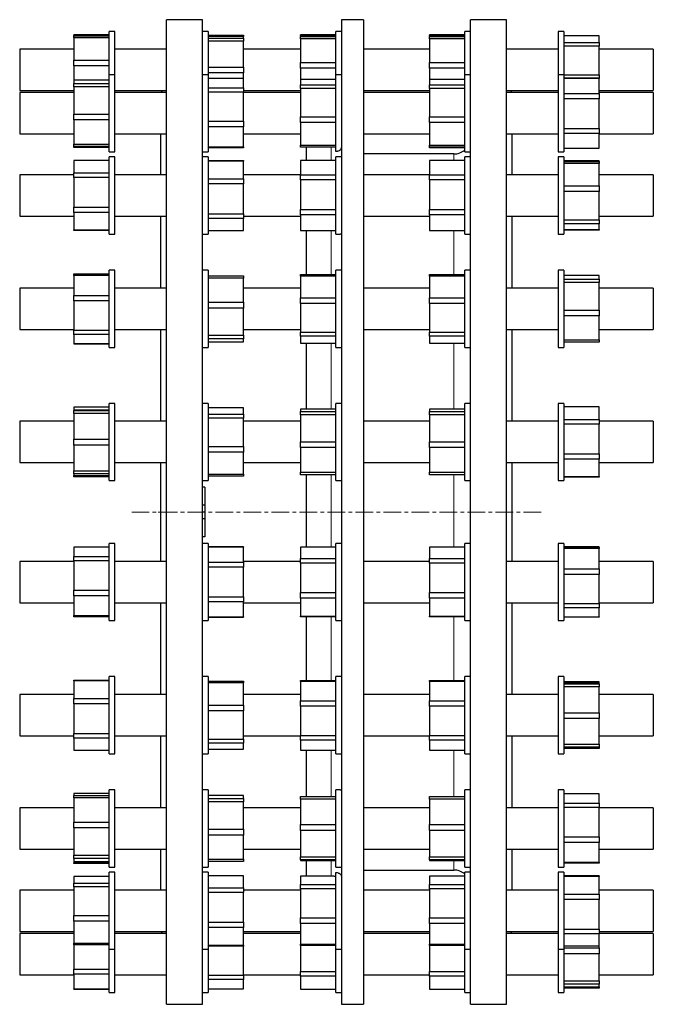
# Model space of a CAD drawing. Header units: millimetres. Extents: x 180 to 1779, y 254 to 1836.
# Tile 3 of 3: x 1319 to 1779, y 1103 to 1818. Entities that reach past the tile are written whole.
import ezdxf

# ---------------------------------------------------------------- set-up
doc = ezdxf.new("R2010")
doc.units = ezdxf.units.MM
doc.linetypes.add('CENTERX2', pattern=[20.32, 12.7, -2.54, 2.54, -2.54])
doc.layers.add('FORMAT', color=7, linetype='Continuous')

msp = doc.modelspace()

# ---------------------------------------------------------------- linework, layer by layer
at = {"color": 7, "linetype": 'Continuous', "lineweight": 25}
for p, q in [((1452.21, 1817.56), (1425.91, 1817.56)), ((1425.91, 1102.56), (1425.91, 1817.56)), ((1452.21, 1102.56), (1452.21, 1817.56)), ((1568.99, 1817.56), (1552.99, 1817.56)), ((1552.99, 1817.56), (1552.99, 1102.56)), ((1568.99, 1817.56), (1568.99, 1102.56)), ((1672.91, 1817.56), (1646.61, 1817.56)), ((1646.61, 1460.06), (1646.61, 1817.56)), ((1672.91, 1460.06), (1672.91, 1817.56)), ((1388.41, 1809.06), (1384.41, 1809.06)), ((1384.41, 1777.64), (1384.41, 1809.06)), ((1388.41, 1777.64), (1388.41, 1809.06)), ((1456.21, 1809.06), (1452.21, 1809.06)), ((1456.21, 1809.06), (1456.21, 1781.06)), ((1552.99, 1809.06), (1548.99, 1809.06)), ((1548.99, 1777.64), (1548.99, 1809.06)), ((1646.61, 1809.06), (1642.61, 1809.06)), ((1642.61, 1777.64), (1642.61, 1809.06)), ((1714.41, 1809.06), (1710.41, 1809.06)), ((1710.41, 1809.06), (1710.41, 1777.64)), ((1714.41, 1809.06), (1714.41, 1777.64)), ((1384.41, 1806.49), (1358.81, 1806.49)), ((1358.81, 1806.39), (1358.81, 1806.49)), ((1384.41, 1806.39), (1358.81, 1806.39)), ((1358.81, 1806.39), (1358.81, 1805.78)), ((1358.81, 1805.78), (1384.41, 1805.78)), ((1358.81, 1804.45), (1358.81, 1805.78)), ((1384.41, 1804.45), (1358.81, 1804.45)), ((1358.81, 1804.45), (1358.81, 1788.27)), ((1456.21, 1806.29), (1481.81, 1806.29)), ((1481.81, 1805.41), (1456.21, 1805.41)), ((1456.21, 1804.06), (1481.81, 1804.06)), ((1481.81, 1801.95), (1456.21, 1801.95)), ((1481.81, 1806.29), (1481.81, 1805.41)), ((1481.81, 1804.06), (1481.81, 1805.41)), ((1481.81, 1804.06), (1481.81, 1801.95)), ((1481.81, 1783.18), (1481.81, 1801.95)), ((1548.99, 1806.49), (1523.39, 1806.49)), ((1523.39, 1806.16), (1523.39, 1806.49)), ((1548.99, 1806.16), (1523.39, 1806.16)), ((1523.39, 1806.16), (1523.39, 1805.29)), ((1523.39, 1805.29), (1548.99, 1805.29)), ((1523.39, 1803.67), (1523.39, 1805.29)), ((1548.99, 1803.67), (1523.39, 1803.67)), ((1523.39, 1803.67), (1523.39, 1786.49)), ((1642.61, 1806.49), (1617.01, 1806.49)), ((1617.01, 1806.16), (1617.01, 1806.49)), ((1642.61, 1806.16), (1617.01, 1806.16)), ((1617.01, 1806.16), (1617.01, 1805.29)), ((1617.01, 1805.29), (1642.61, 1805.29)), ((1617.01, 1803.67), (1617.01, 1805.29)), ((1642.61, 1803.67), (1617.01, 1803.67)), ((1617.01, 1803.67), (1617.01, 1786.49)), ((1740.01, 1805.88), (1714.41, 1805.88)), ((1740.01, 1801.11), (1740.01, 1805.88)), ((1358.81, 1796.06), (1319.41, 1796.06)), ((1319.41, 1796.06), (1319.41, 1766.06)), ((1425.91, 1796.06), (1388.41, 1796.06)), ((1523.39, 1796.06), (1481.81, 1796.06)), ((1617.01, 1796.06), (1568.99, 1796.06)), ((1710.41, 1796.06), (1672.91, 1796.06)), ((1714.41, 1801.11), (1740.01, 1801.11)), ((1740.01, 1798.24), (1714.41, 1798.24)), ((1740.01, 1801.11), (1740.01, 1798.24)), ((1740.01, 1777.55), (1740.01, 1798.24)), ((1779.41, 1796.06), (1740.01, 1796.06)), ((1779.41, 1796.06), (1779.41, 1766.06)), ((1358.81, 1788.27), (1384.41, 1788.27)), ((1358.81, 1784.12), (1358.81, 1788.27)), ((1384.41, 1784.12), (1358.81, 1784.12)), ((1358.81, 1784.12), (1358.81, 1773.69)), ((1456.21, 1783.18), (1481.81, 1783.18)), ((1456.21, 1781.06), (1456.21, 1777.64)), ((1481.81, 1783.18), (1481.81, 1778.95)), ((1523.39, 1786.49), (1548.99, 1786.49)), ((1523.39, 1782.3), (1523.39, 1786.49)), ((1548.99, 1782.3), (1523.39, 1782.3)), ((1523.39, 1782.3), (1523.39, 1774.22)), ((1617.01, 1786.49), (1642.61, 1786.49)), ((1617.01, 1782.3), (1617.01, 1786.49)), ((1617.01, 1782.3), (1617.01, 1774.22)), ((1642.61, 1782.3), (1617.01, 1782.3)), ((1384.41, 1773.69), (1358.81, 1773.69)), ((1358.81, 1773.69), (1358.81, 1771.31)), ((1388.41, 1777.64), (1384.41, 1777.64)), ((1384.41, 1721.64), (1384.41, 1777.64)), ((1388.41, 1721.64), (1388.41, 1777.64)), ((1456.21, 1777.64), (1452.21, 1777.64)), ((1481.81, 1778.95), (1456.21, 1778.95)), ((1456.21, 1777.64), (1456.21, 1740.99)), ((1481.81, 1774.86), (1456.21, 1774.86)), ((1481.81, 1774.86), (1481.81, 1778.95)), ((1481.81, 1768.17), (1481.81, 1774.86)), ((1548.99, 1774.22), (1523.39, 1774.22)), ((1523.39, 1774.22), (1523.39, 1770.29)), ((1552.99, 1777.64), (1548.99, 1777.64)), ((1548.99, 1721.77), (1548.99, 1777.64)), ((1642.61, 1774.22), (1617.01, 1774.22)), ((1617.01, 1774.22), (1617.01, 1770.29)), ((1646.61, 1777.64), (1642.61, 1777.64)), ((1642.61, 1721.64), (1642.61, 1777.64)), ((1714.41, 1777.64), (1710.41, 1777.64)), ((1710.41, 1777.64), (1710.41, 1735.34)), ((1714.41, 1777.64), (1714.41, 1735.34)), ((1714.41, 1777.55), (1740.01, 1777.55)), ((1740.01, 1775.07), (1714.41, 1775.07)), ((1740.01, 1774.95), (1714.41, 1774.95)), ((1740.01, 1777.55), (1740.01, 1775.05)), ((1740.01, 1775.07), (1740.01, 1774.95)), ((1740.01, 1763.88), (1740.01, 1774.95)), ((1319.41, 1766.06), (1358.81, 1766.06)), ((1358.81, 1771.31), (1384.41, 1771.31)), ((1358.81, 1768.8), (1358.81, 1771.31)), ((1358.81, 1768.8), (1358.81, 1748.96)), ((1384.41, 1768.8), (1358.81, 1768.8)), ((1388.41, 1766.06), (1425.91, 1766.06)), ((1423.41, 1766.06), (1421.99, 1764.64)), ((1456.21, 1768.17), (1481.81, 1768.17)), ((1481.81, 1768.17), (1481.81, 1765.02)), ((1481.81, 1766.06), (1523.39, 1766.06)), ((1523.39, 1770.29), (1548.99, 1770.29)), ((1523.39, 1767.55), (1523.39, 1770.29)), ((1523.39, 1767.55), (1523.39, 1747.13)), ((1548.99, 1767.55), (1523.39, 1767.55)), ((1568.99, 1766.06), (1617.01, 1766.06)), ((1617.01, 1770.29), (1642.61, 1770.29)), ((1617.01, 1767.55), (1617.01, 1770.29)), ((1617.01, 1767.55), (1617.01, 1747.13)), ((1642.61, 1767.55), (1617.01, 1767.55)), ((1672.91, 1766.06), (1710.41, 1766.06)), ((1676.84, 1764.64), (1675.41, 1766.06)), ((1740.01, 1766.06), (1779.41, 1766.06)), ((1358.81, 1764.64), (1319.41, 1764.64)), ((1319.41, 1764.64), (1319.41, 1734.64)), ((1425.91, 1764.64), (1388.41, 1764.64)), ((1481.81, 1765.02), (1456.21, 1765.02)), ((1481.81, 1743.82), (1481.81, 1765.02)), ((1523.39, 1764.64), (1481.81, 1764.64)), ((1617.01, 1764.64), (1568.99, 1764.64)), ((1710.41, 1764.64), (1672.91, 1764.64)), ((1714.41, 1763.88), (1740.01, 1763.88)), ((1740.01, 1760.19), (1714.41, 1760.19)), ((1779.41, 1764.64), (1740.01, 1764.64)), ((1740.01, 1763.88), (1740.01, 1760.19)), ((1740.01, 1738.52), (1740.01, 1760.19)), ((1779.41, 1764.64), (1779.41, 1734.64)), ((1358.81, 1748.96), (1384.41, 1748.96)), ((1358.81, 1744.75), (1358.81, 1748.96)), ((1384.41, 1744.75), (1358.81, 1744.75)), ((1358.81, 1744.75), (1358.81, 1727.29)), ((1523.39, 1742.97), (1523.39, 1747.13)), ((1523.39, 1747.13), (1548.99, 1747.13)), ((1617.01, 1742.97), (1617.01, 1747.13)), ((1617.01, 1747.13), (1642.61, 1747.13)), ((1456.21, 1743.82), (1481.81, 1743.82)), ((1456.21, 1740.99), (1456.21, 1721.64)), ((1481.81, 1739.8), (1456.21, 1739.8)), ((1481.81, 1743.82), (1481.81, 1739.8)), ((1481.81, 1725.3), (1481.81, 1739.8)), ((1548.99, 1742.97), (1523.39, 1742.97)), ((1523.39, 1742.97), (1523.39, 1726.47)), ((1642.61, 1742.97), (1617.01, 1742.97)), ((1617.01, 1742.97), (1617.01, 1726.47)), ((1714.41, 1738.52), (1740.01, 1738.52)), ((1740.01, 1738.52), (1740.01, 1734.88)), ((1319.41, 1734.64), (1358.81, 1734.64)), ((1388.41, 1734.64), (1425.91, 1734.64)), ((1421.91, 1704.87), (1421.91, 1734.64)), ((1481.81, 1734.64), (1523.39, 1734.64)), ((1568.99, 1734.64), (1617.01, 1734.64)), ((1672.91, 1734.64), (1710.41, 1734.64)), ((1676.91, 1704.87), (1676.91, 1734.64)), ((1710.41, 1735.34), (1710.41, 1721.64)), ((1714.41, 1735.34), (1714.41, 1721.64)), ((1740.01, 1734.88), (1714.41, 1734.88)), ((1740.01, 1724.28), (1740.01, 1734.88)), ((1740.01, 1734.64), (1779.41, 1734.64)), ((1358.81, 1727.29), (1384.41, 1727.29)), ((1358.81, 1725.59), (1358.81, 1727.29)), ((1384.41, 1725.59), (1358.81, 1725.59)), ((1358.81, 1724.86), (1358.81, 1725.59)), ((1384.41, 1724.86), (1358.81, 1724.86)), ((1456.21, 1725.3), (1481.81, 1725.3)), ((1481.81, 1724.42), (1456.21, 1724.42)), ((1481.81, 1725.3), (1481.81, 1724.42)), ((1523.39, 1726.47), (1548.99, 1726.47)), ((1523.39, 1725.06), (1523.39, 1726.47)), ((1548.99, 1725.06), (1523.39, 1725.06)), ((1527.49, 1725.06), (1527.49, 1715.3)), ((1617.01, 1726.47), (1642.61, 1726.47)), ((1617.01, 1725.06), (1617.01, 1726.47)), ((1642.61, 1725.06), (1617.01, 1725.06)), ((1617.01, 1724.51), (1617.01, 1725.06)), ((1642.61, 1724.51), (1617.01, 1724.51)), ((1714.41, 1724.28), (1740.01, 1724.28)), ((1714.41, 1724.22), (1740.01, 1724.22)), ((1740.01, 1724.28), (1740.01, 1724.22)), ((1384.41, 1721.64), (1388.41, 1721.64)), ((1388.41, 1717.87), (1384.41, 1717.87)), ((1384.41, 1661.87), (1384.41, 1717.87)), ((1388.41, 1661.87), (1388.41, 1717.87)), ((1452.21, 1721.64), (1456.21, 1721.64)), ((1456.21, 1717.87), (1452.21, 1717.87)), ((1456.21, 1717.87), (1456.21, 1673.42)), ((1552.99, 1717.87), (1548.99, 1717.87)), ((1548.99, 1661.87), (1548.99, 1717.87)), ((1634.61, 1720.06), (1568.99, 1720.06)), ((1642.61, 1721.64), (1646.61, 1721.64)), ((1646.61, 1717.87), (1642.61, 1717.87)), ((1642.61, 1661.87), (1642.61, 1717.87)), ((1710.41, 1721.64), (1714.41, 1721.64)), ((1714.41, 1717.87), (1710.41, 1717.87)), ((1710.41, 1717.87), (1710.41, 1668.83)), ((1714.41, 1717.87), (1714.41, 1668.83)), ((1384.41, 1715.3), (1358.81, 1715.3)), ((1358.81, 1715.3), (1358.81, 1706.37)), ((1456.21, 1715.29), (1481.81, 1715.29)), ((1481.81, 1714.85), (1456.21, 1714.85)), ((1481.81, 1715.29), (1481.81, 1714.85)), ((1481.81, 1702.11), (1481.81, 1714.85)), ((1548.99, 1715.3), (1523.39, 1715.3)), ((1523.39, 1715.26), (1523.39, 1715.3)), ((1548.99, 1715.26), (1523.39, 1715.26)), ((1523.39, 1715.26), (1523.39, 1704.93)), ((1642.61, 1715.3), (1617.01, 1715.3)), ((1617.01, 1715.26), (1617.01, 1715.3)), ((1642.61, 1715.26), (1617.01, 1715.26)), ((1617.01, 1715.26), (1617.01, 1704.93)), ((1740.01, 1715.14), (1714.41, 1715.14)), ((1714.41, 1714.55), (1740.01, 1714.55)), ((1740.01, 1713.19), (1714.41, 1713.19)), ((1740.01, 1714.55), (1740.01, 1715.14)), ((1740.01, 1714.55), (1740.01, 1713.19)), ((1740.01, 1696.9), (1740.01, 1713.19)), ((1358.81, 1704.87), (1319.41, 1704.87)), ((1319.41, 1704.87), (1319.41, 1674.87)), ((1358.81, 1706.37), (1384.41, 1706.37)), ((1358.81, 1702.94), (1358.81, 1706.37)), ((1358.81, 1702.94), (1358.81, 1681.37)), ((1384.41, 1702.94), (1358.81, 1702.94)), ((1425.91, 1704.87), (1388.41, 1704.87)), ((1456.21, 1702.11), (1481.81, 1702.11)), ((1523.39, 1704.87), (1481.81, 1704.87)), ((1481.81, 1702.11), (1481.81, 1698.25)), ((1523.39, 1704.93), (1548.99, 1704.93)), ((1523.39, 1701.33), (1523.39, 1704.93)), ((1617.01, 1704.87), (1568.99, 1704.87)), ((1617.01, 1704.93), (1642.61, 1704.93)), ((1617.01, 1701.33), (1617.01, 1704.93)), ((1710.41, 1704.87), (1672.91, 1704.87)), ((1779.41, 1704.87), (1740.01, 1704.87)), ((1779.41, 1704.87), (1779.41, 1674.87)), ((1481.81, 1698.25), (1456.21, 1698.25)), ((1481.81, 1676.69), (1481.81, 1698.25)), ((1523.39, 1701.33), (1523.39, 1679.66)), ((1548.99, 1701.33), (1523.39, 1701.33)), ((1617.01, 1701.33), (1617.01, 1679.66)), ((1642.61, 1701.33), (1617.01, 1701.33)), ((1714.41, 1696.9), (1740.01, 1696.9)), ((1740.01, 1696.9), (1740.01, 1692.75)), ((1740.01, 1692.75), (1714.41, 1692.75)), ((1740.01, 1672.23), (1740.01, 1692.75)), ((1358.81, 1681.37), (1384.41, 1681.37)), ((1358.81, 1677.51), (1358.81, 1681.37)), ((1319.41, 1674.87), (1358.81, 1674.87)), ((1384.41, 1677.51), (1358.81, 1677.51)), ((1358.81, 1677.51), (1358.81, 1664.87)), ((1388.41, 1674.87), (1425.91, 1674.87)), ((1421.91, 1622.61), (1421.91, 1674.87)), ((1456.21, 1676.69), (1481.81, 1676.69)), ((1456.21, 1673.42), (1456.21, 1661.87)), ((1481.81, 1673.27), (1456.21, 1673.27)), ((1481.81, 1676.69), (1481.81, 1673.27)), ((1481.81, 1674.87), (1523.39, 1674.87)), ((1481.81, 1664.45), (1481.81, 1673.27)), ((1523.39, 1675.94), (1523.39, 1679.66)), ((1523.39, 1679.66), (1548.99, 1679.66)), ((1548.99, 1675.94), (1523.39, 1675.94)), ((1523.39, 1675.94), (1523.39, 1664.6)), ((1568.99, 1674.87), (1617.01, 1674.87)), ((1617.01, 1675.94), (1617.01, 1679.66)), ((1617.01, 1679.66), (1642.61, 1679.66)), ((1642.61, 1675.94), (1617.01, 1675.94)), ((1617.01, 1675.94), (1617.01, 1664.6)), ((1672.91, 1674.87), (1710.41, 1674.87)), ((1676.91, 1622.61), (1676.91, 1674.87)), ((1740.01, 1674.87), (1779.41, 1674.87)), ((1710.41, 1668.83), (1710.41, 1661.87)), ((1714.41, 1672.23), (1740.01, 1672.23)), ((1740.01, 1669.44), (1714.41, 1669.44)), ((1714.41, 1668.83), (1714.41, 1661.87)), ((1740.01, 1672.23), (1740.01, 1669.44)), ((1740.01, 1665.2), (1740.01, 1669.44)), ((1358.81, 1664.87), (1384.41, 1664.87)), ((1358.81, 1664.45), (1358.81, 1664.87)), ((1384.41, 1664.45), (1358.81, 1664.45)), ((1384.41, 1661.87), (1388.41, 1661.87)), ((1452.21, 1661.87), (1456.21, 1661.87)), ((1456.21, 1664.45), (1481.81, 1664.45)), ((1523.39, 1664.6), (1548.99, 1664.6)), ((1523.39, 1664.45), (1523.39, 1664.6)), ((1523.39, 1664.45), (1548.99, 1664.45)), ((1527.49, 1664.45), (1527.49, 1632.51)), ((1548.99, 1661.87), (1552.19, 1661.87)), ((1617.01, 1664.6), (1642.61, 1664.6)), ((1617.01, 1664.45), (1617.01, 1664.6)), ((1617.01, 1664.45), (1642.61, 1664.45)), ((1642.61, 1661.87), (1646.61, 1661.87)), ((1710.41, 1661.87), (1714.41, 1661.87)), ((1714.41, 1665.2), (1740.01, 1665.2)), ((1740.01, 1664.61), (1714.41, 1664.61)), ((1740.01, 1665.2), (1740.01, 1664.61)), ((1358.81, 1633.03), (1384.41, 1633.03)), ((1358.81, 1632.82), (1358.81, 1633.03)), ((1358.81, 1632.82), (1384.41, 1632.82)), ((1358.81, 1631.91), (1358.81, 1632.82)), ((1384.41, 1631.91), (1358.81, 1631.91)), ((1358.81, 1631.91), (1358.81, 1617.32)), ((1388.41, 1635.61), (1384.41, 1635.61)), ((1384.41, 1579.61), (1384.41, 1635.61)), ((1388.41, 1579.61), (1388.41, 1635.61)), ((1456.21, 1635.61), (1452.21, 1635.61)), ((1456.21, 1635.61), (1456.21, 1584.96)), ((1456.21, 1631.62), (1481.81, 1631.62)), ((1481.81, 1631.62), (1481.81, 1629.9)), ((1523.39, 1632.51), (1548.99, 1632.51)), ((1523.39, 1631.31), (1523.39, 1632.51)), ((1548.99, 1631.31), (1523.39, 1631.31)), ((1523.39, 1631.31), (1523.39, 1615.6)), ((1552.99, 1635.61), (1548.99, 1635.61)), ((1548.99, 1579.61), (1548.99, 1635.61)), ((1617.01, 1632.51), (1642.61, 1632.51)), ((1617.01, 1631.31), (1617.01, 1632.51)), ((1642.61, 1631.31), (1617.01, 1631.31)), ((1617.01, 1631.31), (1617.01, 1615.6)), ((1646.61, 1635.61), (1642.61, 1635.61)), ((1642.61, 1579.61), (1642.61, 1635.61)), ((1714.41, 1635.61), (1710.41, 1635.61)), ((1710.41, 1635.61), (1710.41, 1581.89)), ((1714.41, 1635.61), (1714.41, 1581.89)), ((1740.01, 1631.72), (1714.41, 1631.72)), ((1740.01, 1629.18), (1740.01, 1631.72)), ((1481.81, 1629.9), (1456.21, 1629.9)), ((1481.81, 1612.36), (1481.81, 1629.9)), ((1714.41, 1629.18), (1740.01, 1629.18)), ((1740.01, 1626.65), (1714.41, 1626.65)), ((1740.01, 1629.18), (1740.01, 1626.65)), ((1740.01, 1606.75), (1740.01, 1626.65)), ((1358.81, 1622.61), (1319.41, 1622.61)), ((1319.41, 1622.61), (1319.41, 1592.61)), ((1358.81, 1613.29), (1358.81, 1617.32)), ((1358.81, 1617.32), (1384.41, 1617.32)), ((1425.91, 1622.61), (1388.41, 1622.61)), ((1523.39, 1622.61), (1481.81, 1622.61)), ((1617.01, 1622.61), (1568.99, 1622.61)), ((1710.41, 1622.61), (1672.91, 1622.61)), ((1779.41, 1622.61), (1740.01, 1622.61)), ((1779.41, 1622.61), (1779.41, 1592.61)), ((1384.41, 1613.29), (1358.81, 1613.29)), ((1358.81, 1613.29), (1358.81, 1592.12)), ((1456.21, 1612.36), (1481.81, 1612.36)), ((1481.81, 1612.36), (1481.81, 1608.16)), ((1523.39, 1615.6), (1548.99, 1615.6)), ((1523.39, 1611.49), (1523.39, 1615.6)), ((1548.99, 1611.49), (1523.39, 1611.49)), ((1523.39, 1611.49), (1523.39, 1590.71)), ((1617.01, 1611.49), (1617.01, 1615.6)), ((1617.01, 1615.6), (1642.61, 1615.6)), ((1642.61, 1611.49), (1617.01, 1611.49)), ((1617.01, 1611.49), (1617.01, 1590.71)), ((1481.81, 1608.16), (1456.21, 1608.16)), ((1481.81, 1588.36), (1481.81, 1608.16)), ((1714.41, 1606.75), (1740.01, 1606.75)), ((1740.01, 1602.54), (1714.41, 1602.54)), ((1740.01, 1606.75), (1740.01, 1602.54)), ((1740.01, 1585.17), (1740.01, 1602.54)), ((1319.41, 1592.61), (1358.81, 1592.61)), ((1358.81, 1592.12), (1384.41, 1592.12)), ((1358.81, 1588.99), (1358.81, 1592.12)), ((1384.41, 1588.99), (1358.81, 1588.99)), ((1358.81, 1588.99), (1358.81, 1582.41)), ((1388.41, 1592.61), (1425.91, 1592.61)), ((1421.91, 1525.91), (1421.91, 1592.61)), ((1456.21, 1588.36), (1481.81, 1588.36)), ((1481.81, 1592.61), (1523.39, 1592.61)), ((1481.81, 1588.36), (1481.81, 1585.87)), ((1523.39, 1590.71), (1548.99, 1590.71)), ((1523.39, 1587.79), (1523.39, 1590.71)), ((1548.99, 1587.79), (1523.39, 1587.79)), ((1523.39, 1587.79), (1523.39, 1582.71)), ((1568.99, 1592.61), (1617.01, 1592.61)), ((1617.01, 1590.71), (1642.61, 1590.71)), ((1617.01, 1587.79), (1617.01, 1590.71)), ((1642.61, 1587.79), (1617.01, 1587.79)), ((1617.01, 1587.79), (1617.01, 1582.71)), ((1672.91, 1592.61), (1710.41, 1592.61)), ((1676.91, 1525.91), (1676.91, 1592.61)), ((1740.01, 1592.61), (1779.41, 1592.61)), ((1358.81, 1582.41), (1384.41, 1582.41)), ((1358.81, 1582.41), (1358.81, 1582.2)), ((1358.81, 1582.2), (1384.41, 1582.2)), ((1481.81, 1585.87), (1456.21, 1585.87)), ((1456.21, 1584.96), (1456.21, 1579.61)), ((1456.21, 1583.6), (1481.81, 1583.6)), ((1481.81, 1583.6), (1481.81, 1585.87)), ((1523.39, 1582.71), (1548.99, 1582.71)), ((1527.49, 1582.71), (1527.49, 1534.68)), ((1617.01, 1582.71), (1642.61, 1582.71)), ((1710.41, 1581.89), (1710.41, 1579.61)), ((1714.41, 1585.17), (1740.01, 1585.17)), ((1740.01, 1583.5), (1714.41, 1583.5)), ((1714.41, 1581.89), (1714.41, 1579.61)), ((1740.01, 1585.17), (1740.01, 1583.5)), ((1384.41, 1579.61), (1388.41, 1579.61)), ((1452.21, 1579.61), (1456.21, 1579.61)), ((1548.99, 1579.61), (1552.99, 1579.61)), ((1642.61, 1579.61), (1646.61, 1579.61)), ((1710.41, 1579.61), (1714.41, 1579.61)), ((1388.41, 1538.91), (1384.41, 1538.91)), ((1384.41, 1482.91), (1384.41, 1538.91)), ((1388.41, 1482.91), (1388.41, 1538.91)), ((1456.21, 1538.91), (1452.21, 1538.91)), ((1456.21, 1538.91), (1456.21, 1484.28)), ((1552.99, 1538.91), (1548.99, 1538.91)), ((1548.99, 1482.91), (1548.99, 1538.91)), ((1646.61, 1538.91), (1642.61, 1538.91)), ((1642.61, 1482.91), (1642.61, 1538.91)), ((1714.41, 1538.91), (1710.41, 1538.91)), ((1710.41, 1538.91), (1710.41, 1483.02)), ((1714.41, 1538.91), (1714.41, 1483.02)), ((1384.41, 1536.15), (1358.81, 1536.15)), ((1358.81, 1536.15), (1358.81, 1533.96)), ((1384.41, 1533.96), (1358.81, 1533.96)), ((1358.81, 1533.96), (1358.81, 1533.85)), ((1358.81, 1533.85), (1384.41, 1533.85)), ((1358.81, 1531.71), (1358.81, 1533.85)), ((1384.41, 1531.71), (1358.81, 1531.71)), ((1358.81, 1531.71), (1358.81, 1512.88)), ((1481.81, 1535.66), (1456.21, 1535.66)), ((1456.21, 1531.15), (1481.81, 1531.15)), ((1481.81, 1531.15), (1481.81, 1535.66)), ((1481.81, 1531.15), (1481.81, 1528.32)), ((1548.99, 1534.68), (1523.39, 1534.68)), ((1523.39, 1534.68), (1523.39, 1533)), ((1523.39, 1533), (1548.99, 1533)), ((1523.39, 1530.6), (1523.39, 1533)), ((1548.99, 1530.6), (1523.39, 1530.6)), ((1523.39, 1530.6), (1523.39, 1511.05)), ((1642.61, 1534.68), (1617.01, 1534.68)), ((1617.01, 1534.68), (1617.01, 1533)), ((1617.01, 1533), (1642.61, 1533)), ((1617.01, 1530.6), (1617.01, 1533)), ((1642.61, 1530.6), (1617.01, 1530.6)), ((1617.01, 1530.6), (1617.01, 1511.05)), ((1740.01, 1536.33), (1714.41, 1536.33)), ((1740.01, 1527.27), (1740.01, 1536.33)), ((1358.81, 1525.91), (1319.41, 1525.91)), ((1319.41, 1525.91), (1319.41, 1495.91)), ((1425.91, 1525.91), (1388.41, 1525.91)), ((1481.81, 1528.32), (1456.21, 1528.32)), ((1481.81, 1507.71), (1481.81, 1528.32)), ((1523.39, 1525.91), (1481.81, 1525.91)), ((1617.01, 1525.91), (1568.99, 1525.91)), ((1710.41, 1525.91), (1672.91, 1525.91)), ((1714.41, 1527.27), (1740.01, 1527.27)), ((1740.01, 1523.81), (1714.41, 1523.81)), ((1740.01, 1527.27), (1740.01, 1523.81)), ((1779.41, 1525.91), (1740.01, 1525.91)), ((1740.01, 1502.23), (1740.01, 1523.81)), ((1779.41, 1525.91), (1779.41, 1495.91)), ((1358.81, 1508.65), (1358.81, 1512.88)), ((1358.81, 1512.88), (1384.41, 1512.88)), ((1384.41, 1508.65), (1358.81, 1508.65)), ((1358.81, 1508.65), (1358.81, 1489.94)), ((1523.39, 1506.83), (1523.39, 1511.05)), ((1523.39, 1511.05), (1548.99, 1511.05)), ((1617.01, 1506.83), (1617.01, 1511.05)), ((1617.01, 1511.05), (1642.61, 1511.05)), ((1456.21, 1507.71), (1481.81, 1507.71)), ((1481.81, 1503.57), (1456.21, 1503.57)), ((1481.81, 1507.71), (1481.81, 1503.57)), ((1481.81, 1487.46), (1481.81, 1503.57)), ((1548.99, 1506.83), (1523.39, 1506.83)), ((1523.39, 1506.83), (1523.39, 1488.96)), ((1642.61, 1506.83), (1617.01, 1506.83)), ((1617.01, 1506.83), (1617.01, 1488.96)), ((1714.41, 1502.23), (1740.01, 1502.23)), ((1740.01, 1502.23), (1740.01, 1498.39)), ((1319.41, 1495.91), (1358.81, 1495.91)), ((1388.41, 1495.91), (1425.91, 1495.91)), ((1421.91, 1424.22), (1421.91, 1495.91)), ((1481.81, 1495.91), (1523.39, 1495.91)), ((1568.99, 1495.91), (1617.01, 1495.91)), ((1672.91, 1495.91), (1710.41, 1495.91)), ((1676.91, 1460.06), (1676.91, 1495.91)), ((1740.01, 1498.39), (1714.41, 1498.39)), ((1740.01, 1485.87), (1740.01, 1498.39)), ((1740.01, 1495.91), (1779.41, 1495.91)), ((1358.81, 1489.94), (1384.41, 1489.94)), ((1358.81, 1487.85), (1358.81, 1489.94)), ((1384.41, 1487.85), (1358.81, 1487.85)), ((1358.81, 1487.85), (1358.81, 1486.52)), ((1456.21, 1487.46), (1481.81, 1487.46)), ((1481.81, 1487.46), (1481.81, 1486.15)), ((1523.39, 1488.96), (1548.99, 1488.96)), ((1523.39, 1487.13), (1523.39, 1488.96)), ((1617.01, 1488.96), (1642.61, 1488.96)), ((1617.01, 1487.13), (1617.01, 1488.96)), ((1358.81, 1486.52), (1384.41, 1486.52)), ((1358.81, 1485.67), (1358.81, 1486.52)), ((1384.41, 1485.67), (1358.81, 1485.67)), ((1384.41, 1482.91), (1388.41, 1482.91)), ((1452.21, 1482.91), (1456.21, 1482.91)), ((1481.81, 1486.15), (1456.21, 1486.15)), ((1456.21, 1484.28), (1456.21, 1482.91)), ((1548.99, 1487.13), (1523.39, 1487.13)), ((1527.49, 1487.13), (1527.49, 1434.62)), ((1548.99, 1482.91), (1552.99, 1482.91)), ((1642.61, 1487.13), (1617.01, 1487.13)), ((1642.61, 1482.91), (1646.61, 1482.91)), ((1710.41, 1483.02), (1710.41, 1482.91)), ((1710.41, 1482.91), (1714.41, 1482.91)), ((1714.41, 1485.87), (1740.01, 1485.87)), ((1740.01, 1485.48), (1714.41, 1485.48)), ((1714.41, 1483.02), (1714.41, 1482.91)), ((1740.01, 1485.87), (1740.01, 1485.48)), ((1453.71, 1478.06), (1452.21, 1478.06)), ((1453.71, 1478.06), (1453.71, 1464.95)), ((1453.71, 1464.95), (1452.21, 1464.95)), ((1453.71, 1460.06), (1452.21, 1460.06)), ((1453.71, 1464.95), (1453.71, 1460.06)), ((1453.71, 1460.06), (1453.71, 1455.18)), ((1646.61, 1102.56), (1646.61, 1460.06)), ((1672.91, 1102.56), (1672.91, 1460.06)), ((1676.91, 1424.22), (1676.91, 1460.06)), ((1453.71, 1455.18), (1452.21, 1455.18)), ((1453.71, 1455.18), (1453.71, 1442.06)), ((1388.41, 1437.22), (1384.41, 1437.22)), ((1384.41, 1381.22), (1384.41, 1437.22)), ((1388.41, 1381.22), (1388.41, 1437.22)), ((1453.71, 1442.06), (1452.21, 1442.06)), ((1456.21, 1437.22), (1452.21, 1437.22)), ((1456.21, 1437.22), (1456.21, 1381.22)), ((1552.99, 1437.22), (1548.99, 1437.22)), ((1548.99, 1381.22), (1548.99, 1437.22)), ((1646.61, 1437.22), (1642.61, 1437.22)), ((1642.61, 1381.22), (1642.61, 1437.22)), ((1714.41, 1437.22), (1710.41, 1437.22)), ((1710.41, 1437.22), (1710.41, 1381.22)), ((1714.41, 1437.22), (1714.41, 1381.22)), ((1384.41, 1434.46), (1358.81, 1434.46)), ((1358.81, 1434.46), (1358.81, 1427.65)), ((1481.81, 1434.65), (1456.21, 1434.65)), ((1481.81, 1434.56), (1456.21, 1434.56)), ((1481.81, 1434.65), (1481.81, 1434.56)), ((1481.81, 1423.72), (1481.81, 1434.56)), ((1548.99, 1434.62), (1523.39, 1434.62)), ((1523.39, 1434.62), (1523.39, 1426.34)), ((1642.61, 1434.62), (1617.01, 1434.62)), ((1617.01, 1434.62), (1617.01, 1426.34)), ((1740.01, 1434.65), (1714.41, 1434.65)), ((1714.41, 1434.4), (1740.01, 1434.4)), ((1740.01, 1433.47), (1714.41, 1433.47)), ((1740.01, 1434.4), (1740.01, 1434.65)), ((1740.01, 1434.4), (1740.01, 1433.47)), ((1740.01, 1418.77), (1740.01, 1433.47)), ((1358.81, 1424.22), (1319.41, 1424.22)), ((1319.41, 1424.22), (1319.41, 1424.11)), ((1319.41, 1424.11), (1319.41, 1394.22)), ((1358.81, 1427.65), (1384.41, 1427.65)), ((1358.81, 1424.49), (1358.81, 1427.65)), ((1384.41, 1424.49), (1358.81, 1424.49)), ((1358.81, 1424.49), (1358.81, 1403.27)), ((1425.91, 1424.22), (1388.41, 1424.22)), ((1456.21, 1423.72), (1481.81, 1423.72)), ((1523.39, 1424.22), (1481.81, 1424.22)), ((1481.81, 1423.72), (1481.81, 1420.06)), ((1523.39, 1426.34), (1548.99, 1426.34)), ((1523.39, 1422.99), (1523.39, 1426.34)), ((1523.39, 1422.99), (1523.39, 1401.5)), ((1548.99, 1422.99), (1523.39, 1422.99)), ((1617.01, 1424.22), (1568.99, 1424.22)), ((1617.01, 1426.34), (1642.61, 1426.34)), ((1617.01, 1422.99), (1617.01, 1426.34)), ((1617.01, 1422.99), (1617.01, 1401.5)), ((1642.61, 1422.99), (1617.01, 1422.99)), ((1710.41, 1424.22), (1672.91, 1424.22)), ((1779.41, 1424.22), (1740.01, 1424.22)), ((1779.41, 1424.22), (1779.41, 1424.11)), ((1779.41, 1424.11), (1779.41, 1394.22)), ((1481.81, 1420.06), (1456.21, 1420.06)), ((1481.81, 1398.39), (1481.81, 1420.06)), ((1714.41, 1418.77), (1740.01, 1418.77)), ((1740.01, 1418.77), (1740.01, 1414.73)), ((1740.01, 1414.73), (1714.41, 1414.73)), ((1740.01, 1393.59), (1740.01, 1414.73)), ((1358.81, 1403.27), (1384.41, 1403.27)), ((1358.81, 1399.25), (1358.81, 1403.27)), ((1523.39, 1401.5), (1548.99, 1401.5)), ((1523.39, 1397.59), (1523.39, 1401.5)), ((1617.01, 1401.5), (1642.61, 1401.5)), ((1617.01, 1397.59), (1617.01, 1401.5)), ((1384.41, 1399.25), (1358.81, 1399.25)), ((1358.81, 1399.25), (1358.81, 1384.84)), ((1456.21, 1398.39), (1481.81, 1398.39)), ((1481.81, 1394.72), (1456.21, 1394.72)), ((1481.81, 1398.39), (1481.81, 1394.72)), ((1481.81, 1383.89), (1481.81, 1394.72)), ((1548.99, 1397.59), (1523.39, 1397.59)), ((1523.39, 1397.59), (1523.39, 1384.38)), ((1642.61, 1397.59), (1617.01, 1397.59)), ((1617.01, 1397.59), (1617.01, 1384.38)), ((1319.41, 1394.22), (1358.81, 1394.22)), ((1388.41, 1394.22), (1425.91, 1394.22)), ((1421.91, 1327.52), (1421.91, 1394.22)), ((1481.81, 1394.22), (1523.39, 1394.22)), ((1568.99, 1394.22), (1617.01, 1394.22)), ((1672.91, 1394.22), (1710.41, 1394.22)), ((1676.91, 1327.52), (1676.91, 1394.22)), ((1714.41, 1393.59), (1740.01, 1393.59)), ((1740.01, 1390.48), (1714.41, 1390.48)), ((1740.01, 1394.22), (1779.41, 1394.22)), ((1740.01, 1393.59), (1740.01, 1390.48)), ((1740.01, 1384.04), (1740.01, 1390.48)), ((1358.81, 1384.84), (1384.41, 1384.84)), ((1358.81, 1383.98), (1358.81, 1384.84)), ((1384.41, 1383.98), (1358.81, 1383.98)), ((1384.41, 1381.22), (1388.41, 1381.22)), ((1452.21, 1381.22), (1456.21, 1381.22)), ((1456.21, 1383.89), (1481.81, 1383.89)), ((1456.21, 1383.8), (1481.81, 1383.8)), ((1481.81, 1383.89), (1481.81, 1383.8)), ((1523.39, 1384.38), (1548.99, 1384.38)), ((1523.39, 1383.83), (1523.39, 1384.38)), ((1548.99, 1383.83), (1523.39, 1383.83)), ((1527.49, 1383.83), (1527.49, 1337.82)), ((1548.99, 1381.22), (1552.99, 1381.22)), ((1617.01, 1384.38), (1642.61, 1384.38)), ((1617.01, 1383.83), (1617.01, 1384.38)), ((1642.61, 1383.83), (1617.01, 1383.83)), ((1642.61, 1381.22), (1646.61, 1381.22)), ((1710.41, 1381.22), (1714.41, 1381.22)), ((1714.41, 1384.04), (1740.01, 1384.04)), ((1740.01, 1383.8), (1714.41, 1383.8)), ((1740.01, 1384.04), (1740.01, 1383.8)), ((1358.81, 1337.93), (1384.41, 1337.93)), ((1358.81, 1337.47), (1358.81, 1337.93)), ((1384.41, 1337.47), (1358.81, 1337.47)), ((1358.81, 1337.47), (1358.81, 1324.63)), ((1388.41, 1340.52), (1384.41, 1340.52)), ((1384.41, 1284.52), (1384.41, 1340.52)), ((1388.41, 1284.52), (1388.41, 1340.52)), ((1456.21, 1340.52), (1452.21, 1340.52)), ((1456.21, 1340.52), (1456.21, 1284.52)), ((1456.21, 1337.27), (1481.81, 1337.27)), ((1481.81, 1337.27), (1481.81, 1335.96)), ((1523.39, 1337.82), (1548.99, 1337.82)), ((1523.39, 1337.05), (1523.39, 1337.82)), ((1548.99, 1337.05), (1523.39, 1337.05)), ((1523.39, 1337.05), (1523.39, 1322.99)), ((1552.99, 1340.52), (1548.99, 1340.52)), ((1548.99, 1284.52), (1548.99, 1340.52)), ((1617.01, 1337.82), (1642.61, 1337.82)), ((1617.01, 1337.05), (1617.01, 1337.82)), ((1642.61, 1337.05), (1617.01, 1337.05)), ((1617.01, 1337.05), (1617.01, 1322.99)), ((1646.61, 1340.52), (1642.61, 1340.52)), ((1642.61, 1284.52), (1642.61, 1340.52)), ((1714.41, 1340.52), (1710.41, 1340.52)), ((1710.41, 1340.52), (1710.41, 1284.52)), ((1714.41, 1340.52), (1714.41, 1284.52)), ((1481.81, 1335.96), (1456.21, 1335.96)), ((1481.81, 1319.85), (1481.81, 1335.96)), ((1740.01, 1336.63), (1714.41, 1336.63)), ((1740.01, 1335.65), (1714.41, 1335.65)), ((1714.41, 1335.38), (1740.01, 1335.38)), ((1740.01, 1333.22), (1714.41, 1333.22)), ((1740.01, 1335.65), (1740.01, 1336.63)), ((1740.01, 1335.38), (1740.01, 1335.65)), ((1740.01, 1335.38), (1740.01, 1333.22)), ((1740.01, 1314.31), (1740.01, 1333.22)), ((1358.81, 1327.52), (1319.41, 1327.52)), ((1319.41, 1327.52), (1319.41, 1326.1)), ((1319.41, 1326.1), (1319.41, 1297.52)), ((1358.81, 1324.63), (1384.41, 1324.63)), ((1358.81, 1320.76), (1358.81, 1324.63)), ((1425.91, 1327.52), (1388.41, 1327.52)), ((1523.39, 1327.52), (1481.81, 1327.52)), ((1523.39, 1319), (1523.39, 1322.99)), ((1523.39, 1322.99), (1548.99, 1322.99)), ((1617.01, 1327.52), (1568.99, 1327.52)), ((1617.01, 1319), (1617.01, 1322.99)), ((1617.01, 1322.99), (1642.61, 1322.99)), ((1710.41, 1327.52), (1672.91, 1327.52)), ((1779.41, 1327.52), (1740.01, 1327.52)), ((1779.41, 1327.52), (1779.41, 1326.1)), ((1779.41, 1326.1), (1779.41, 1297.52)), ((1358.81, 1320.76), (1358.81, 1299.22)), ((1384.41, 1320.76), (1358.81, 1320.76)), ((1456.21, 1319.85), (1481.81, 1319.85)), ((1481.81, 1315.72), (1456.21, 1315.72)), ((1481.81, 1319.85), (1481.81, 1315.72)), ((1481.81, 1295.1), (1481.81, 1315.72)), ((1548.99, 1319), (1523.39, 1319)), ((1523.39, 1319), (1523.39, 1297.69)), ((1642.61, 1319), (1617.01, 1319)), ((1617.01, 1319), (1617.01, 1297.69)), ((1714.41, 1314.31), (1740.01, 1314.31)), ((1740.01, 1310.08), (1714.41, 1310.08)), ((1740.01, 1314.31), (1740.01, 1310.08)), ((1740.01, 1291.45), (1740.01, 1310.08)), ((1319.41, 1297.52), (1358.81, 1297.52)), ((1358.81, 1299.22), (1384.41, 1299.22)), ((1358.81, 1295.81), (1358.81, 1299.22)), ((1384.41, 1295.81), (1358.81, 1295.81)), ((1358.81, 1295.81), (1358.81, 1287.1)), ((1388.41, 1297.52), (1425.91, 1297.52)), ((1421.91, 1245.25), (1421.91, 1297.52)), ((1456.21, 1295.1), (1481.81, 1295.1)), ((1481.81, 1297.52), (1523.39, 1297.52)), ((1481.81, 1295.1), (1481.81, 1292.27)), ((1523.39, 1297.69), (1548.99, 1297.69)), ((1523.39, 1294.47), (1523.39, 1297.69)), ((1548.99, 1294.47), (1523.39, 1294.47)), ((1523.39, 1294.47), (1523.39, 1287.22)), ((1568.99, 1297.52), (1617.01, 1297.52)), ((1617.01, 1297.69), (1642.61, 1297.69)), ((1617.01, 1294.47), (1617.01, 1297.69)), ((1642.61, 1294.47), (1617.01, 1294.47)), ((1617.01, 1294.47), (1617.01, 1287.22)), ((1672.91, 1297.52), (1710.41, 1297.52)), ((1676.91, 1245.25), (1676.91, 1297.52)), ((1740.01, 1297.52), (1779.41, 1297.52)), ((1358.81, 1287.1), (1384.41, 1287.1)), ((1481.81, 1292.27), (1456.21, 1292.27)), ((1456.21, 1287.77), (1481.81, 1287.77)), ((1481.81, 1287.77), (1481.81, 1292.27)), ((1523.39, 1287.22), (1548.99, 1287.22)), ((1527.49, 1287.22), (1527.49, 1253.54)), ((1617.01, 1287.22), (1642.61, 1287.22)), ((1714.41, 1291.45), (1740.01, 1291.45)), ((1740.01, 1289.38), (1714.41, 1289.38)), ((1740.01, 1288.41), (1714.41, 1288.41)), ((1740.01, 1291.45), (1740.01, 1289.38)), ((1740.01, 1289.38), (1740.01, 1288.41)), ((1384.41, 1284.52), (1388.41, 1284.52)), ((1452.21, 1284.52), (1456.21, 1284.52)), ((1548.99, 1284.52), (1552.99, 1284.52)), ((1642.61, 1284.52), (1646.61, 1284.52)), ((1710.41, 1284.52), (1714.41, 1284.52)), ((1384.41, 1255.68), (1358.81, 1255.68)), ((1358.81, 1255.68), (1358.81, 1254.21)), ((1358.81, 1254.21), (1384.41, 1254.21)), ((1358.81, 1252.47), (1358.81, 1254.21)), ((1384.41, 1252.47), (1358.81, 1252.47)), ((1358.81, 1252.47), (1358.81, 1234.87)), ((1388.41, 1258.25), (1384.41, 1258.25)), ((1384.41, 1202.25), (1384.41, 1258.25)), ((1388.41, 1202.25), (1388.41, 1258.25)), ((1456.21, 1258.25), (1452.21, 1258.25)), ((1456.21, 1258.25), (1456.21, 1202.25)), ((1481.81, 1254.26), (1456.21, 1254.26)), ((1456.21, 1252), (1481.81, 1252)), ((1481.81, 1252), (1481.81, 1254.26)), ((1481.81, 1252), (1481.81, 1249.51)), ((1523.39, 1253.54), (1548.99, 1253.54)), ((1523.39, 1251.52), (1523.39, 1253.54)), ((1548.99, 1251.52), (1523.39, 1251.52)), ((1523.39, 1251.52), (1523.39, 1233.05)), ((1552.19, 1258.25), (1548.99, 1258.25)), ((1548.99, 1202.25), (1548.99, 1258.25)), ((1617.01, 1253.54), (1642.61, 1253.54)), ((1617.01, 1251.52), (1617.01, 1253.54)), ((1642.61, 1251.52), (1617.01, 1251.52)), ((1617.01, 1251.52), (1617.01, 1233.05)), ((1646.61, 1258.25), (1642.61, 1258.25)), ((1642.61, 1202.25), (1642.61, 1258.25)), ((1714.41, 1258.25), (1710.41, 1258.25)), ((1710.41, 1258.25), (1710.41, 1202.25)), ((1714.41, 1258.25), (1714.41, 1202.25)), ((1740.01, 1255.52), (1714.41, 1255.52)), ((1740.01, 1248.56), (1740.01, 1255.52)), ((1358.81, 1245.25), (1319.41, 1245.25)), ((1319.41, 1245.25), (1319.41, 1241.21)), ((1425.91, 1245.25), (1388.41, 1245.25)), ((1481.81, 1249.51), (1456.21, 1249.51)), ((1481.81, 1229.71), (1481.81, 1249.51)), ((1523.39, 1245.25), (1481.81, 1245.25)), ((1617.01, 1245.25), (1568.99, 1245.25)), ((1710.41, 1245.25), (1672.91, 1245.25)), ((1714.41, 1248.56), (1740.01, 1248.56)), ((1740.01, 1245.38), (1714.41, 1245.38)), ((1740.01, 1248.56), (1740.01, 1245.38)), ((1740.01, 1224.13), (1740.01, 1245.38)), ((1779.41, 1245.25), (1740.01, 1245.25)), ((1779.41, 1245.25), (1779.41, 1241.21)), ((1319.41, 1241.21), (1319.41, 1215.25)), ((1779.41, 1241.21), (1779.41, 1215.25)), ((1358.81, 1234.87), (1384.41, 1234.87)), ((1358.81, 1230.66), (1358.81, 1234.87)), ((1384.41, 1230.66), (1358.81, 1230.66)), ((1358.81, 1230.66), (1358.81, 1210.91)), ((1523.39, 1228.83), (1523.39, 1233.05)), ((1523.39, 1233.05), (1548.99, 1233.05)), ((1617.01, 1228.83), (1617.01, 1233.05)), ((1617.01, 1233.05), (1642.61, 1233.05)), ((1456.21, 1229.71), (1481.81, 1229.71)), ((1481.81, 1225.5), (1456.21, 1225.5)), ((1481.81, 1229.71), (1481.81, 1225.5)), ((1481.81, 1207.97), (1481.81, 1225.5)), ((1548.99, 1228.83), (1523.39, 1228.83)), ((1523.39, 1228.83), (1523.39, 1209.77)), ((1642.61, 1228.83), (1617.01, 1228.83)), ((1617.01, 1228.83), (1617.01, 1209.77)), ((1714.41, 1224.13), (1740.01, 1224.13)), ((1740.01, 1224.13), (1740.01, 1220.12)), ((1740.01, 1220.12), (1714.41, 1220.12)), ((1740.01, 1205.82), (1740.01, 1220.12)), ((1319.41, 1215.25), (1358.81, 1215.25)), ((1358.81, 1210.91), (1384.41, 1210.91)), ((1358.81, 1208.44), (1358.81, 1210.91)), ((1384.41, 1208.44), (1358.81, 1208.44)), ((1358.81, 1208.44), (1358.81, 1206.29)), ((1388.41, 1215.25), (1425.91, 1215.25)), ((1421.91, 1185.49), (1421.91, 1215.25)), ((1481.81, 1215.25), (1523.39, 1215.25)), ((1523.39, 1209.77), (1548.99, 1209.77)), ((1523.39, 1207.56), (1523.39, 1209.77)), ((1568.99, 1215.25), (1617.01, 1215.25)), ((1617.01, 1209.77), (1642.61, 1209.77)), ((1617.01, 1207.56), (1617.01, 1209.77)), ((1672.91, 1215.25), (1710.41, 1215.25)), ((1676.91, 1185.49), (1676.91, 1215.25)), ((1740.01, 1215.25), (1779.41, 1215.25)), ((1358.81, 1206.29), (1384.41, 1206.29)), ((1358.81, 1206.29), (1358.81, 1205.25)), ((1358.81, 1205.25), (1384.41, 1205.25)), ((1358.81, 1204.83), (1358.81, 1205.25)), ((1384.41, 1204.83), (1358.81, 1204.83)), ((1384.41, 1202.25), (1388.41, 1202.25)), ((1452.21, 1202.25), (1456.21, 1202.25)), ((1456.21, 1207.97), (1481.81, 1207.97)), ((1481.81, 1206.25), (1456.21, 1206.25)), ((1481.81, 1207.97), (1481.81, 1206.25)), ((1548.99, 1207.56), (1523.39, 1207.56)), ((1523.39, 1207.56), (1523.39, 1206.97)), ((1523.39, 1206.97), (1548.99, 1206.97)), ((1527.49, 1206.97), (1527.49, 1195.61)), ((1548.99, 1202.25), (1552.99, 1202.25)), ((1642.61, 1207.56), (1617.01, 1207.56)), ((1617.01, 1207.56), (1617.01, 1206.97)), ((1617.01, 1206.97), (1642.61, 1206.97)), ((1642.61, 1202.25), (1646.61, 1202.25)), ((1710.41, 1202.25), (1714.41, 1202.25)), ((1714.41, 1205.82), (1740.01, 1205.82)), ((1740.01, 1204.99), (1714.41, 1204.99)), ((1740.01, 1205.82), (1740.01, 1204.99)), ((1384.41, 1195.27), (1358.81, 1195.27)), ((1358.81, 1195.27), (1358.81, 1190.65)), ((1388.41, 1198.49), (1384.41, 1198.49)), ((1384.41, 1142.49), (1384.41, 1198.49)), ((1388.41, 1142.49), (1388.41, 1198.49)), ((1456.21, 1198.49), (1452.21, 1198.49)), ((1456.21, 1198.49), (1456.21, 1142.49)), ((1481.81, 1195.91), (1456.21, 1195.91)), ((1481.81, 1187.09), (1481.81, 1195.91)), ((1547.77, 1195.61), (1523.39, 1195.61)), ((1523.39, 1195.61), (1523.39, 1189.48)), ((1548.99, 1142.49), (1548.99, 1198.36)), ((1568.99, 1200.06), (1634.61, 1200.06)), ((1642.61, 1195.61), (1617.01, 1195.61)), ((1617.01, 1195.61), (1617.01, 1189.48)), ((1646.61, 1198.49), (1642.61, 1198.49)), ((1642.61, 1142.49), (1642.61, 1198.49)), ((1714.41, 1198.49), (1710.41, 1198.49)), ((1710.41, 1198.49), (1710.41, 1142.49)), ((1714.41, 1198.49), (1714.41, 1142.49)), ((1740.01, 1195.91), (1714.41, 1195.91)), ((1714.41, 1195.9), (1740.01, 1195.9)), ((1740.01, 1195.4), (1714.41, 1195.4)), ((1740.01, 1195.91), (1740.01, 1195.9)), ((1740.01, 1195.9), (1740.01, 1195.4)), ((1740.01, 1182.44), (1740.01, 1195.4)), ((1358.81, 1190.65), (1384.41, 1190.65)), ((1358.81, 1187.8), (1358.81, 1190.65)), ((1384.41, 1187.8), (1358.81, 1187.8)), ((1358.81, 1187.8), (1358.81, 1167.15)), ((1456.21, 1187.09), (1481.81, 1187.09)), ((1481.81, 1187.09), (1481.81, 1183.67)), ((1523.39, 1189.48), (1548.99, 1189.48)), ((1523.39, 1186.41), (1523.39, 1189.48)), ((1617.01, 1189.48), (1642.61, 1189.48)), ((1617.01, 1186.41), (1617.01, 1189.48)), ((1358.81, 1185.49), (1319.41, 1185.49)), ((1319.41, 1185.49), (1319.41, 1177.73)), ((1425.91, 1185.49), (1388.41, 1185.49)), ((1481.81, 1183.67), (1456.21, 1183.67)), ((1523.39, 1185.49), (1481.81, 1185.49)), ((1481.81, 1162.11), (1481.81, 1183.67)), ((1523.39, 1186.41), (1523.39, 1165.34)), ((1548.99, 1186.41), (1523.39, 1186.41)), ((1617.01, 1185.49), (1568.99, 1185.49)), ((1617.01, 1186.41), (1617.01, 1165.34)), ((1642.61, 1186.41), (1617.01, 1186.41)), ((1710.41, 1185.49), (1672.91, 1185.49)), ((1714.41, 1182.44), (1740.01, 1182.44)), ((1779.41, 1185.49), (1740.01, 1185.49)), ((1740.01, 1182.44), (1740.01, 1178.56)), ((1779.41, 1185.49), (1779.41, 1177.73)), ((1319.41, 1177.73), (1319.41, 1155.49)), ((1740.01, 1178.56), (1714.41, 1178.56)), ((1740.01, 1157.03), (1740.01, 1178.56)), ((1779.41, 1177.73), (1779.41, 1155.49)), ((1358.81, 1167.15), (1384.41, 1167.15)), ((1358.81, 1163.02), (1358.81, 1167.15)), ((1384.41, 1163.02), (1358.81, 1163.02)), ((1358.81, 1163.02), (1358.81, 1146.99)), ((1456.21, 1162.11), (1481.81, 1162.11)), ((1481.81, 1162.11), (1481.81, 1158.25)), ((1523.39, 1165.34), (1548.99, 1165.34)), ((1523.39, 1161.28), (1523.39, 1165.34)), ((1548.99, 1161.28), (1523.39, 1161.28)), ((1523.39, 1161.28), (1523.39, 1146.35)), ((1617.01, 1161.28), (1617.01, 1165.34)), ((1617.01, 1165.34), (1642.61, 1165.34)), ((1642.61, 1161.28), (1617.01, 1161.28)), ((1617.01, 1161.28), (1617.01, 1146.35)), ((1319.41, 1155.49), (1358.81, 1155.49)), ((1358.81, 1154.07), (1319.41, 1154.07)), ((1319.41, 1154.07), (1319.41, 1141.9)), ((1388.41, 1155.49), (1425.91, 1155.49)), ((1425.91, 1154.07), (1388.41, 1154.07)), ((1421.99, 1155.49), (1423.41, 1154.07)), ((1481.81, 1158.25), (1456.21, 1158.25)), ((1481.81, 1145.51), (1481.81, 1158.25)), ((1481.81, 1155.49), (1523.39, 1155.49)), ((1523.39, 1154.07), (1481.81, 1154.07)), ((1568.99, 1155.49), (1617.01, 1155.49)), ((1617.01, 1154.07), (1568.99, 1154.07)), ((1672.91, 1155.49), (1710.41, 1155.49)), ((1710.41, 1154.07), (1672.91, 1154.07)), ((1675.41, 1154.07), (1676.84, 1155.49)), ((1714.41, 1157.03), (1740.01, 1157.03)), ((1740.01, 1153.64), (1714.41, 1153.64)), ((1740.01, 1157.03), (1740.01, 1153.64)), ((1740.01, 1155.49), (1779.41, 1155.49)), ((1779.41, 1154.07), (1740.01, 1154.07)), ((1740.01, 1145.08), (1740.01, 1153.64)), ((1779.41, 1154.07), (1779.41, 1141.9)), ((1358.81, 1146.99), (1384.41, 1146.99)), ((1358.81, 1145.7), (1358.81, 1146.99)), ((1384.41, 1145.7), (1358.81, 1145.7)), ((1358.81, 1145.7), (1358.81, 1128.1)), ((1456.21, 1145.51), (1481.81, 1145.51)), ((1481.81, 1145.07), (1456.21, 1145.07)), ((1481.81, 1144.88), (1456.21, 1144.88)), ((1481.81, 1145.51), (1481.81, 1145.07)), ((1481.81, 1145.07), (1481.81, 1144.88)), ((1481.81, 1123.68), (1481.81, 1144.88)), ((1523.39, 1146.35), (1548.99, 1146.35)), ((1523.39, 1145.36), (1523.39, 1146.35)), ((1548.99, 1145.36), (1523.39, 1145.36)), ((1523.39, 1145.36), (1523.39, 1126.48)), ((1617.01, 1146.35), (1642.61, 1146.35)), ((1617.01, 1145.36), (1617.01, 1146.35)), ((1642.61, 1145.36), (1617.01, 1145.36)), ((1617.01, 1145.36), (1617.01, 1126.48)), ((1714.41, 1145.08), (1740.01, 1145.08)), ((1740.01, 1143.5), (1740.01, 1145.08)), ((1319.41, 1141.9), (1319.41, 1124.07)), ((1384.41, 1142.49), (1388.41, 1142.49)), ((1384.41, 1111.07), (1384.41, 1142.49)), ((1388.41, 1111.07), (1388.41, 1142.49)), ((1452.21, 1142.49), (1456.21, 1142.49)), ((1456.21, 1142.49), (1456.21, 1111.07)), ((1548.99, 1142.49), (1552.99, 1142.49)), ((1548.99, 1111.07), (1548.99, 1142.49)), ((1642.61, 1142.49), (1646.61, 1142.49)), ((1642.61, 1111.07), (1642.61, 1142.49)), ((1710.41, 1142.49), (1714.41, 1142.49)), ((1710.41, 1142.49), (1710.41, 1111.07)), ((1714.41, 1143.5), (1740.01, 1143.5)), ((1714.41, 1142.49), (1714.41, 1111.07)), ((1740.01, 1139.29), (1714.41, 1139.29)), ((1740.01, 1143.5), (1740.01, 1139.29)), ((1740.01, 1119.6), (1740.01, 1139.29)), ((1779.41, 1141.9), (1779.41, 1124.07)), ((1319.41, 1124.07), (1358.81, 1124.07)), ((1358.81, 1128.1), (1384.41, 1128.1)), ((1358.81, 1124.45), (1358.81, 1128.1)), ((1384.41, 1124.45), (1358.81, 1124.45)), ((1358.81, 1124.45), (1358.81, 1113.72)), ((1388.41, 1124.07), (1425.91, 1124.07)), ((1456.21, 1123.68), (1481.81, 1123.68)), ((1481.81, 1124.07), (1523.39, 1124.07)), ((1481.81, 1123.68), (1481.81, 1120.54)), ((1523.39, 1126.48), (1548.99, 1126.48)), ((1523.39, 1122.99), (1523.39, 1126.48)), ((1548.99, 1122.99), (1523.39, 1122.99)), ((1523.39, 1122.99), (1523.39, 1113.64)), ((1568.99, 1124.07), (1617.01, 1124.07)), ((1617.01, 1126.48), (1642.61, 1126.48)), ((1617.01, 1122.99), (1617.01, 1126.48)), ((1642.61, 1122.99), (1617.01, 1122.99)), ((1617.01, 1122.99), (1617.01, 1113.64)), ((1672.91, 1124.07), (1710.41, 1124.07)), ((1740.01, 1124.07), (1779.41, 1124.07)), ((1481.81, 1120.54), (1456.21, 1120.54)), ((1481.81, 1113.84), (1481.81, 1120.54)), ((1714.41, 1119.6), (1740.01, 1119.6)), ((1740.01, 1117.16), (1714.41, 1117.16)), ((1740.01, 1119.6), (1740.01, 1117.16)), ((1740.01, 1115.17), (1740.01, 1117.16)), ((1358.81, 1113.72), (1384.41, 1113.72)), ((1358.81, 1113.64), (1358.81, 1113.72)), ((1358.81, 1113.64), (1384.41, 1113.64)), ((1384.41, 1111.07), (1388.41, 1111.07)), ((1452.21, 1111.07), (1456.21, 1111.07)), ((1456.21, 1113.84), (1481.81, 1113.84)), ((1523.39, 1113.64), (1548.99, 1113.64)), ((1523.39, 1113.64), (1548.99, 1113.64)), ((1523.39, 1113.64), (1523.39, 1113.64)), ((1548.99, 1111.07), (1552.99, 1111.07)), ((1617.01, 1113.64), (1642.61, 1113.64)), ((1617.01, 1113.64), (1642.61, 1113.64)), ((1617.01, 1113.64), (1617.01, 1113.64)), ((1642.61, 1111.07), (1646.61, 1111.07)), ((1710.41, 1111.07), (1714.41, 1111.07)), ((1714.41, 1115.17), (1740.01, 1115.17)), ((1740.01, 1114.24), (1714.41, 1114.24)), ((1740.01, 1115.17), (1740.01, 1114.24)), ((1425.91, 1102.56), (1452.21, 1102.56)), ((1552.99, 1102.56), (1568.99, 1102.56)), ((1646.61, 1102.56), (1672.91, 1102.56))]:
    msp.add_line(p, q, dxfattribs=at)
at = {"color": 8, "linetype": 'Continuous', "lineweight": 18}
for p, q in [((1545.57, 1715.3), (1545.57, 1725.06)), ((1634.61, 1715.3), (1634.61, 1720.06)), ((1545.57, 1632.51), (1545.57, 1664.45)), ((1634.61, 1632.51), (1634.61, 1664.45)), ((1545.57, 1534.68), (1545.57, 1582.71)), ((1634.61, 1534.68), (1634.61, 1582.71)), ((1545.57, 1434.62), (1545.57, 1487.13)), ((1634.61, 1460.06), (1634.61, 1487.13)), ((1634.61, 1434.62), (1634.61, 1460.06)), ((1545.57, 1337.82), (1545.57, 1383.83)), ((1634.61, 1337.82), (1634.61, 1383.83)), ((1545.57, 1253.54), (1545.57, 1287.22)), ((1634.61, 1253.54), (1634.61, 1287.22)), ((1545.57, 1195.61), (1545.57, 1206.97)), ((1634.61, 1200.06), (1634.61, 1206.97))]:
    msp.add_line(p, q, dxfattribs=at)
at = {"color": 7, "linetype": 'Continuous', "lineweight": 25}
for centre, start, end in [((1634.61, 1732.06), 270, 311.81031), ((1634.61, 1188.06), 48.18969, 90)]:
    msp.add_arc(centre, 12, start, end, dxfattribs=at)
for points, knots in [([(1552.99, 1724.89), (1552.99, 1724.42), (1552.88, 1724.01), (1552.58, 1723.47), (1552.46, 1723.3), (1552.19, 1722.99), (1552.03, 1722.85), (1551.51, 1722.47), (1551.09, 1722.27), (1550.37, 1722.03), (1550.12, 1721.96), (1549.58, 1721.85), (1549.29, 1721.8), (1548.99, 1721.77)], [0, 0, 0, 0, 0.25, 0.25, 0.375, 0.375, 0.5, 0.5, 0.75, 0.75, 0.875, 0.875, 1, 1, 1, 1]), ([(1552.99, 1662.29), (1552.99, 1662.28), (1552.98, 1662.22), (1552.96, 1662.12), (1552.86, 1662.01), (1552.7, 1661.93), (1552.49, 1661.88), (1552.29, 1661.88), (1552.19, 1661.88)], [0, 0, 0, 0, 0.019981, 0.210702, 0.401441, 0.595996, 0.790566, 1, 1, 1, 1]), ([(1552.19, 1258.25), (1552.25, 1258.25), (1552.44, 1258.25), (1552.68, 1258.2), (1552.87, 1258.11), (1552.97, 1257.98), (1552.98, 1257.89), (1552.99, 1257.84)], [0, 0, 0, 0, 0.120778, 0.381209, 0.641593, 0.820381, 1, 1, 1, 1]), ([(1548.99, 1198.36), (1549.59, 1198.29), (1550.13, 1198.18), (1550.85, 1197.94), (1551.07, 1197.85), (1551.49, 1197.64), (1551.68, 1197.53), (1552.21, 1197.14), (1552.49, 1196.84), (1552.78, 1196.3), (1552.86, 1196.1), (1552.96, 1195.69), (1552.99, 1195.47), (1552.99, 1195.24)], [0, 0, 0, 0, 0.25, 0.25, 0.375, 0.375, 0.5, 0.5, 0.75, 0.75, 0.875, 0.875, 1, 1, 1, 1])]:
    msp.add_open_spline(points, degree=3, knots=knots, dxfattribs=at)
msp.add_open_spline([(1547.77, 1195.61), (1548.2, 1195.52), (1548.61, 1195.41), (1548.99, 1195.3)], degree=3, dxfattribs=at)
at = {"layer": 'FORMAT', "linetype": 'CENTERX2', "lineweight": 18}
for p, q in [((1697.89, 1460.06), (1398.62, 1460.06)), ((1425.91, 1460.06), (1419.91, 1460.06)), ((1454.21, 1460.06), (1425.91, 1460.06))]:
    msp.add_line(p, q, dxfattribs=at)

doc.saveas('drawing.dxf')
